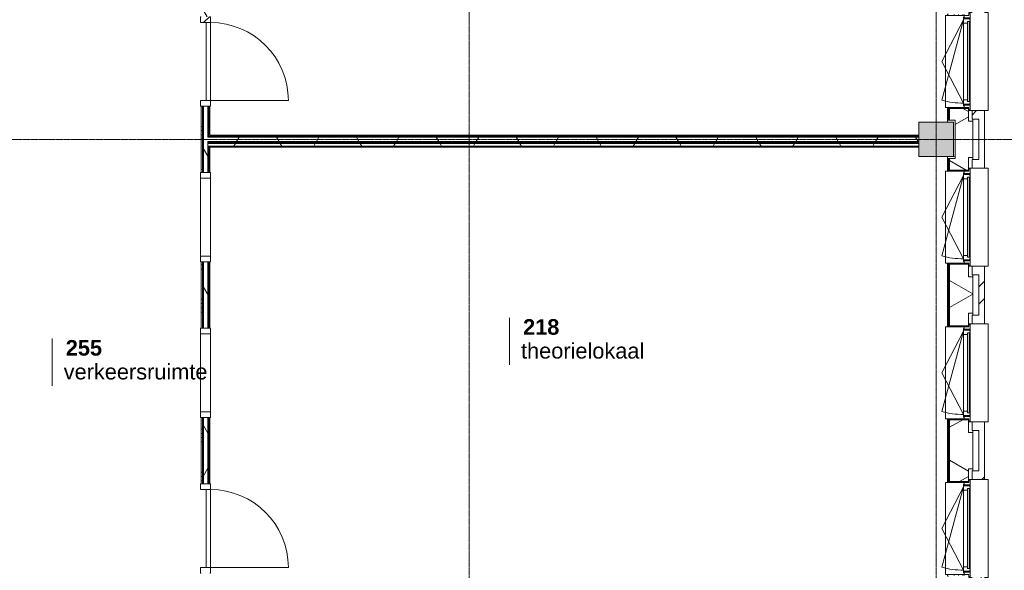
# Model space of a CAD drawing. Header units: millimetres. Extents: x -6115 to 78411, y -6358 to 59618.
# Tile 86 of 99: x 59600 to 70988, y 27416 to 33784. Entities that reach past the tile are written whole.
import ezdxf

# ---------------------------------------------------------------- set-up
doc = ezdxf.new("R2010")
doc.units = ezdxf.units.MM
doc.linetypes.add('Dash', pattern=[6.35, 3.175, -3.175])
doc.linetypes.add('stramien', pattern=[22.225, 12.7, -3.175, 3.175, -3.175])
for name, color, linetype, lineweight in [('00_Algemeen', 7, 'Continuous', 35), ('05_Bouwplaatsvoorzieningen', 7, 'Continuous', 9), ('22_Metselwerk', 7, 'Continuous', 9), ('25_Metaalconstructiewerk', 7, 'Continuous', 9), ('30_Kozijnen-ramen-deuren', 7, 'Continuous', 9), ('42_Dekvloeren en vloersystemen', 7, 'Continuous', 9)]:
    doc.layers.add(name, color=color, linetype=linetype, lineweight=lineweight)
doc.styles.add('Arial_1', font='arial.ttf', dxfattribs={"height": 180})
doc.styles.add('Arial_B', font='arialbd.ttf', dxfattribs={"height": 180})
pattern_1 = [(180, (61800, 29900), (7e-13, -500), []), (180, (61800, 29950), (7e-13, -500), []), (180, (61800, 30000), (7e-13, -500), []), (180, (61800, 30050), (7e-13, -500), [])]
pattern_2 = [(60, (0, 0), (-692.82, 400), []), (120, (0, 0), (-692.82, -400), [])]
pattern_3 = [(270, (65700, 32450), (500, 2e-12), []), (270, (65650, 32450), (500, 2e-12), []), (270, (65600, 32450), (500, 2e-12), []), (270, (65550, 32450), (500, 2e-12), [])]
pattern_4 = [(45, (400, -4e-13), (-565.6854, 565.6854), []), (45, (600, -6e-13), (-565.6854, 565.6854), [])]

# ---------------------------------------------------------------- blocks, each defined once
blk = doc.blocks.new('Direct Shape - 2410-10368 v1 - IFC-model constructie _zonder onderbouw_ _MM21228_-1202395-02 tweede verdieping overzicht')
at = {"layer": '25_Metaalconstructiewerk'}
blk.add_hatch(color=256, dxfattribs=at).paths.add_polyline_path([(-200, -200), (200, -200), (200, 200), (-200, 200), (-200, 6)])
for p, q in [((200, 200), (-200, 200)), ((-200, 200), (-200, -200)), ((200, -200), (200, 200)), ((-200, -200), (200, -200))]:
    blk.add_line(p, q, dxfattribs=at)
blk = doc.blocks.new('Direct Shape - NLRS_28_SC_TLB_kolom vierkant prefab_gen_AT_kolom vierkant_gen_lxb 400x400_800318-1202496-02 tweede verdieping overzicht')
blk.add_blockref('Direct Shape - 2410-10368 v1 - IFC-model constructie _zonder onderbouw_ _MM21228_-1202395-02 tweede verdieping overzicht', (0, 0))
blk = doc.blocks.new('2410-10368 v1 - IFC-model constructie _zonder onderbouw_ _MM21228__ifc-1-02 tweede verdieping overzicht')
at = {"layer": '25_Metaalconstructiewerk', "lineweight": 9}
blk.add_blockref('Direct Shape - NLRS_28_SC_TLB_kolom vierkant prefab_gen_AT_kolom vierkant_gen_lxb 400x400_800318-1202496-02 tweede verdieping overzicht', (70200, 32400), dxfattribs=at)
blk = doc.blocks.new('32_AEE_VO_FIX_Binnendeuren - D_900x2300_Dicht Paneel lariks-V8-02 tweede verdieping overzicht')
at = {"layer": '30_Kozijnen-ramen-deuren', "true_color": 0xc0c0c0}
h = blk.add_hatch(dxfattribs=at)
h.set_pattern_fill('FP_94', color=9, style=0, pattern_type=2)
h.set_pattern_definition([(315, (-27900, 61750), (212.132, 212.132), [])])
h.paths.add_polyline_path([(-517, 25), (-517, -57), (-450, -57), (-450, 57), (-517, 57), (-517, 37)])
h.paths.add_polyline_path([(450, 50), (450, -57), (517, -57), (517, 57), (450, 57)])
at = {"layer": '30_Kozijnen-ramen-deuren'}
for p, q in [((-517, 57), (-450, 57)), ((-517, 50), (-517, 57)), ((-450, 57), (-450, -57)), ((450, 57), (517, 57)), ((450, -57), (450, 57)), ((517, 57), (517, 50)), ((-517, -57), (-517, -50)), ((-450, -57), (-517, -57)), ((-450, -7), (450, -7)), ((-450, -57), (-450, -7)), ((450, -57), (-450, -57)), ((450, -7), (450, -57)), ((517, -57), (450, -57)), ((517, -50), (517, -57))]:
    blk.add_line(p, q, dxfattribs=at)
blk = doc.blocks.new('32_AEE_VO_FIX_Binnendeuren - D_900x2300_Dicht Paneel lariks-V9-02 tweede verdieping overzicht')
at = {"layer": '30_Kozijnen-ramen-deuren', "true_color": 0xc0c0c0}
h = blk.add_hatch(dxfattribs=at)
h.set_pattern_fill('FP_95', color=9, style=0, pattern_type=2)
h.set_pattern_definition([(315, (-33300, 61750), (212.132, 212.132), [])])
h.paths.add_polyline_path([(-517, 50), (-517, -57), (-450, -57), (-450, 57), (-517, 57)])
h.paths.add_polyline_path([(450, 57), (450, -57), (517, -57), (517, 57), (478, 57)])
at = {"layer": '30_Kozijnen-ramen-deuren'}
for p, q in [((-517, 57), (-450, 57)), ((-517, 50), (-517, 57)), ((-450, 57), (-450, -57)), ((450, 57), (517, 57)), ((450, -57), (450, 57)), ((517, 57), (517, 50)), ((-517, -57), (-517, -50)), ((-450, -57), (-517, -57)), ((-450, -7), (450, -7)), ((-450, -57), (-450, -7)), ((450, -57), (-450, -57)), ((450, -7), (450, -57)), ((517, -57), (450, -57)), ((517, -50), (517, -57))]:
    blk.add_line(p, q, dxfattribs=at)
blk = doc.blocks.new('32_AEE_VO_FIX_Binnenramen - R_b1034xh2367_Vast lariks dicht-V30-02 tweede verdieping overzicht')
at = {"layer": '30_Kozijnen-ramen-deuren'}
for p, q in [((-450, 57), (-517, 57)), ((-517, 57), (-517, 50)), ((-450, -57), (-450, 57)), ((-450, 57), (450, 57)), ((517, 57), (450, 57)), ((450, 57), (450, -57)), ((517, 50), (517, 57)), ((-517, -50), (-517, -57)), ((-517, -57), (-450, -57)), ((-450, -57), (450, -57)), ((450, -57), (517, -57)), ((517, -57), (517, -50))]:
    blk.add_line(p, q, dxfattribs=at)
blk = doc.blocks.new('32_AEE_VO_FIX_Binnenramen - R_b1034xh2367_Vast lariks-V31-02 tweede verdieping overzicht')
at = {"layer": '30_Kozijnen-ramen-deuren', "true_color": 0xc0c0c0}
h = blk.add_hatch(dxfattribs=at)
h.set_pattern_fill('FP_122', color=9, style=0, pattern_type=2)
h.set_pattern_definition([(135, (31500, -61750), (-212.132, -212.132), [])])
h.paths.add_polyline_path([(517, -57), (517, 57), (450, 57), (450, -57)])
h.paths.add_polyline_path([(-450, 50), (-450, 57), (-517, 57), (-517, -57), (-450, -57), (-450, 38)])
at = {"layer": '30_Kozijnen-ramen-deuren'}
for p, q in [((-450, 57), (-517, 57)), ((-517, 57), (-517, 50)), ((-450, -57), (-450, 57)), ((-450, 57), (450, 57)), ((517, 57), (450, 57)), ((450, 57), (450, -57)), ((517, 50), (517, 57)), ((-517, -50), (-517, -57)), ((-517, -57), (-450, -57)), ((-450, -57), (450, -57)), ((450, -57), (517, -57)), ((517, -57), (517, -50))]:
    blk.add_line(p, q, dxfattribs=at)
blk = doc.blocks.new('31_AEE_kozijnen_KA1_CS77 - AEE_CS 77_Raam merk A1-6832846-02 tweede verdieping overzicht')
at = {"layer": '30_Kozijnen-ramen-deuren', "true_color": 0xcccccc}
blk.add_hatch(color=254, dxfattribs=at).paths.add_polyline_path([(-462.5, -231.3), (462.5, -231.3), (462.5, -207.3), (-462.5, -207.3)])
at = {"layer": '30_Kozijnen-ramen-deuren'}
for p, q in [((-481.5, -199.5), (-557.5, -199.5)), ((-557.5, -199.5), (-557.5, -212.3)), ((-557.5, -212.3), (-532.5, -212.3)), ((-532.5, -212.3), (-532.5, -267.5)), ((-506.5, -203.3), (-481.5, -203.3)), ((-506.5, -267.5), (-506.5, -203.3)), ((-494.5, -203.8), (-494.5, -272.5)), ((-476.5, -203.8), (-494.5, -203.8)), ((-481.5, -199.5), (-476.5, -199.5)), ((-481.5, -203.3), (-481.5, -199.5)), ((-476.5, -203.3), (-481.5, -203.3)), ((-443.5, -199.5), (-476.5, -199.5)), ((-476.5, -199.5), (-476.5, -203.8)), ((-462.5, -231.3), (-462.5, -207.3)), ((-462.5, -231.3), (-462.5, -207.3)), ((-462.5, -207.3), (462.5, -207.3)), ((443.5, -199.5), (-443.5, -199.5)), ((-443.5, -207.3), (-443.5, -199.5)), ((443.5, -199.5), (443.5, -207.3)), ((476.5, -199.5), (443.5, -199.5)), ((462.5, -207.3), (462.5, -231.3)), ((462.5, -231.3), (462.5, -207.3)), ((476.5, -199.5), (481.5, -199.5)), ((476.5, -203.8), (476.5, -199.5)), ((481.5, -203.3), (476.5, -203.3)), ((494.5, -203.8), (476.5, -203.8)), ((481.5, -199.5), (481.5, -203.3)), ((557.5, -199.5), (481.5, -199.5)), ((481.5, -203.3), (506.5, -203.3)), ((494.5, -272.5), (494.5, -203.8)), ((506.5, -203.3), (506.5, -267.5)), ((532.5, -267.5), (532.5, -212.3)), ((532.5, -212.3), (557.5, -212.3)), ((557.5, -212.3), (557.5, -199.5)), ((-532.5, -267.5), (-506.5, -267.5)), ((-494.5, -272.5), (-511.5, -272.5)), ((-511.5, -272.5), (-511.5, -276.5)), ((-511.5, -276.5), (-443.5, -276.5)), ((-494.5, -267.5), (-506.5, -267.5)), ((-481.5, -276.5), (0, -525.7)), ((-481.5, -276.5), (448.7, -525.7)), ((462.5, -231.3), (-462.5, -231.3)), ((-443.5, -276.5), (-443.5, -231.3)), ((443.5, -276.5), (-443.5, -276.5)), ((0, -525.7), (481.5, -276.5)), ((443.5, -231.3), (443.5, -276.5)), ((443.5, -276.5), (511.5, -276.5)), ((506.5, -267.5), (494.5, -267.5)), ((511.5, -272.5), (494.5, -272.5)), ((506.5, -267.5), (532.5, -267.5)), ((511.5, -276.5), (511.5, -272.5))]:
    blk.add_line(p, q, dxfattribs=at)
blk.add_arc((-481.5, -276.5), 963, 345, 360, dxfattribs=at)
blk = doc.blocks.new('31_AEE_DAI_Dagkant_Interieur - Zonder Onderkant-V113-02 tweede verdieping overzicht')
at = {"layer": '05_Bouwplaatsvoorzieningen'}
h = blk.add_hatch(dxfattribs=at)
h.set_pattern_fill('FP_218', color=256, style=0, pattern_type=2)
h.set_pattern_definition([(180, (31500, -70591.5), (6e-14, -500), []), (180, (31500, -70541.5), (6e-14, -500), []), (180, (31500, -70491.5), (6e-14, -500), []), (180, (31500, -70441.5), (6e-14, -500), [])])
h.paths.add_polyline_path([(542, -268), (533, -268), (533, -462), (542, -462), (542, -437)])
h.paths.add_polyline_path([(-533, -268), (-543, -268), (-543, -462), (-533, -462), (-533, -372)])
for p, q in [((-533, -268), (-543, -268)), ((-533, -462), (-533, -268)), ((533, -268), (533, -462)), ((542, -268), (533, -268)), ((-543, -462), (-533, -462)), ((533, -462), (542, -462))]:
    blk.add_line(p, q, dxfattribs=at)
blk = doc.blocks.new('31_AEE_DAI_Dagkant_Interieur - Zonder Onderkant-V114-02 tweede verdieping overzicht')
at = {"layer": '05_Bouwplaatsvoorzieningen'}
h = blk.add_hatch(dxfattribs=at)
h.set_pattern_fill('FP_219', color=256, style=0, pattern_type=2)
h.set_pattern_definition([(180, (29700, -70591.5), (6e-14, -500), []), (180, (29700, -70541.5), (6e-14, -500), []), (180, (29700, -70491.5), (6e-14, -500), []), (180, (29700, -70441.5), (6e-14, -500), [])])
h.paths.add_polyline_path([(542, -268), (533, -268), (533, -462), (542, -462), (542, -437)])
h.paths.add_polyline_path([(-533, -268), (-543, -268), (-543, -462), (-533, -462), (-533, -437)])
for p, q in [((-533, -268), (-543, -268)), ((-533, -462), (-533, -268)), ((533, -268), (533, -462)), ((542, -268), (533, -268)), ((-543, -462), (-533, -462)), ((533, -462), (542, -462))]:
    blk.add_line(p, q, dxfattribs=at)
blk = doc.blocks.new('31_AEE_DAI_Dagkant_Interieur - Zonder Onderkant-V115-02 tweede verdieping overzicht')
at = {"layer": '05_Bouwplaatsvoorzieningen'}
h = blk.add_hatch(dxfattribs=at)
h.set_pattern_fill('FP_220', color=256, style=0, pattern_type=2)
h.set_pattern_definition([(180, (27900, -70591.5), (6e-14, -500), []), (180, (27900, -70541.5), (6e-14, -500), []), (180, (27900, -70491.5), (6e-14, -500), []), (180, (27900, -70441.5), (6e-14, -500), [])])
h.paths.add_polyline_path([(542, -268), (533, -268), (533, -462), (542, -462), (542, -372)])
h.paths.add_polyline_path([(-533, -268), (-543, -268), (-543, -462), (-533, -462), (-533, -437)])
for p, q in [((-533, -268), (-543, -268)), ((-533, -462), (-533, -268)), ((533, -268), (533, -462)), ((542, -268), (533, -268)), ((-543, -462), (-533, -462)), ((533, -462), (542, -462))]:
    blk.add_line(p, q, dxfattribs=at)
blk = doc.blocks.new('42_AEE_VE_vensterbank - Standaard-6843292-02 tweede verdieping overzicht')
at = {"layer": '05_Bouwplaatsvoorzieningen'}
for p, q in [((-532.5, -482.5), (-532.5, -267.5)), ((532.5, -267.5), (532.5, -482.5)), ((-532.5, -482.5), (532.5, -482.5))]:
    blk.add_line(p, q, dxfattribs=at)
blk = doc.blocks.new('31_AEE_DAI_Dagkant_Interieur - Zonder Onderkant-V118-02 tweede verdieping overzicht')
at = {"layer": '05_Bouwplaatsvoorzieningen'}
h = blk.add_hatch(dxfattribs=at)
h.set_pattern_fill('FP_223', color=256, style=0, pattern_type=2)
h.set_pattern_definition([(180, (33300, -70591.5), (6e-14, -500), []), (180, (33300, -70541.5), (6e-14, -500), []), (180, (33300, -70491.5), (6e-14, -500), []), (180, (33300, -70441.5), (6e-14, -500), [])])
h.paths.add_polyline_path([(542, -268), (533, -268), (533, -462), (542, -462), (542, -372)])
h.paths.add_polyline_path([(-533, -268), (-543, -268), (-543, -462), (-533, -462), (-533, -437)])
for p, q in [((-533, -268), (-543, -268)), ((-533, -462), (-533, -268)), ((533, -268), (533, -462)), ((542, -268), (533, -268)), ((-543, -462), (-533, -462)), ((533, -462), (542, -462))]:
    blk.add_line(p, q, dxfattribs=at)
blk = doc.blocks.new('21_AEE_WA_lekdorpel - 21_AEE_WA_lekdorpel-6866276-02 tweede verdieping overzicht')
at = {"layer": '05_Bouwplaatsvoorzieningen'}
for p, q in [((-567, -34), (-567, 8)), ((-567, 8), (568, 8)), ((568, 8), (568, -34)), ((-567, -213), (-567, -176)), ((-567, -215), (-567, -213)), ((-532, -213), (-567, -213)), ((-532, -215), (-567, -215)), ((568, -213), (533, -213)), ((568, -215), (533, -215)), ((568, -176), (568, -213)), ((568, -213), (568, -215))]:
    blk.add_line(p, q, dxfattribs=at)
blk = doc.blocks.new('21_AEE_WA_lekdorpel - 21_AEE_WA_lekdorpel-V200-02 tweede verdieping overzicht')
at = {"layer": '05_Bouwplaatsvoorzieningen'}
for p, q in [((-567.5, -34), (-567.5, 8)), ((-567.5, 8), (567.5, 8)), ((567.5, 8), (567.5, -34)), ((-567.5, -213), (-567.5, -176)), ((-567.5, -215), (-567.5, -213)), ((-532.5, -213), (-567.5, -213)), ((-532.5, -215), (-567.5, -215)), ((567.5, -213), (532.5, -213)), ((567.5, -215), (532.5, -215)), ((567.5, -176), (567.5, -213)), ((567.5, -213), (567.5, -215))]:
    blk.add_line(p, q, dxfattribs=at)
blk = doc.blocks.new('30_AEE_VO_draairichting - 30_AEE_VO_draairichting-8193168-02 tweede verdieping overzicht')
at = {"layer": '30_Kozijnen-ramen-deuren'}
blk.add_line((-450, -900), (-450, 0), dxfattribs=at)
blk.add_arc((-450, 0), 900, 270, 0, dxfattribs=at)
blk = doc.blocks.new('00_AEE_tag_ruimte_klein - Naam _ nummer-752176-02 tweede verdieping overzicht')
at = {"layer": '00_Algemeen', "lineweight": 9}
for p, q in [((-8.06, 7.17), (-8.06, 4.25)), ((-8.06, 4.47), (-8.06, 1.72))]:
    blk.add_line(p, q, dxfattribs=at)

msp = doc.modelspace()

# ---------------------------------------------------------------- hatches: boundary and pattern name
at = {"layer": '22_Metselwerk'}
h = msp.add_hatch(dxfattribs=at)
h.set_pattern_fill('FP_206', color=256, angle=45, style=0, pattern_type=2)
h.set_pattern_definition(pattern_4)
h.paths.add_polyline_path([(70757.5, 4908.5), (70757.5, 5732.5), (70691.5, 5732.5), (70691.5, 4908.5)])
h.paths.add_polyline_path([(70757.5, 6867.5), (70757.5, 7532.5), (70691.5, 7532.5), (70691.5, 6867.5)])
h.paths.add_polyline_path([(70757.5, 8667.5), (70757.5, 9332.5), (70691.5, 9332.5), (70691.5, 8667.5), (70740.2, 8667.5)])
h.paths.add_polyline_path([(70757.5, 10467.5), (70757.5, 11132.5), (70691.5, 11132.5), (70691.5, 10467.5), (70740.2, 10467.5)])
h.paths.add_polyline_path([(70757.5, 12267.5), (70757.5, 12932.5), (70691.5, 12932.5), (70691.5, 12267.5)])
h.paths.add_polyline_path([(70757.5, 14067.5), (70757.5, 14732.5), (70691.5, 14732.5), (70691.5, 14067.5), (70740.2, 14067.5)])
h.paths.add_polyline_path([(70757.5, 15867.5), (70757.5, 16532.5), (70691.5, 16532.5), (70691.5, 15867.5), (70740.2, 15867.5)])
h.paths.add_polyline_path([(70757.5, 17667.5), (70757.5, 18332.5), (70691.5, 18332.5), (70691.5, 17667.5), (70740.2, 17667.5)])
h.paths.add_polyline_path([(70757.5, 19467.5), (70757.5, 20132.5), (70691.5, 20132.5), (70691.5, 19467.5), (70740.2, 19467.5)])
h.paths.add_polyline_path([(70757.5, 21267.5), (70757.5, 21932.5), (70691.5, 21932.5), (70691.5, 21267.5), (70740.2, 21267.5)])
h.paths.add_polyline_path([(70757.5, 23067.5), (70757.5, 23732.5), (70691.5, 23732.5), (70691.5, 23067.5), (70740.2, 23067.5)])
h.paths.add_polyline_path([(70757.5, 24867.5), (70757.5, 25532.5), (70691.5, 25532.5), (70691.5, 24867.5), (70740.2, 24867.5)])
h.paths.add_polyline_path([(70757.5, 26667.5), (70757.5, 27332.5), (70691.5, 27332.5), (70691.5, 26667.5), (70740.2, 26667.5)])
h.paths.add_polyline_path([(70757.5, 28467.5), (70757.5, 29132.5), (70691.5, 29132.5), (70691.5, 28467.5), (70740.2, 28467.5)])
h.paths.add_polyline_path([(70757.5, 30267.5), (70757.5, 30932.5), (70691.5, 30932.5), (70691.5, 30267.5)])
h.paths.add_polyline_path([(70757.5, 32067.5), (70757.5, 32732.5), (70691.5, 32732.5), (70691.5, 32067.5), (70740.2, 32067.5)])
h.paths.add_polyline_path([(70757.5, 33867.5), (70757.5, 34532.5), (70691.5, 34532.5), (70691.5, 33867.5), (70740.2, 33867.5)])
h.paths.add_polyline_path([(70757.5, 35667.5), (70757.5, 36332.5), (70691.5, 36332.5), (70691.5, 35667.5)])
h.paths.add_polyline_path([(70757.5, 37467.5), (70757.5, 38132.5), (70691.5, 38132.5), (70691.5, 37467.5), (70740.2, 37467.5)])
h.paths.add_polyline_path([(70757.5, 39267.5), (70757.5, 39932.5), (70691.5, 39932.5), (70691.5, 39267.5), (70740.2, 39267.5)])
h.paths.add_polyline_path([(70757.5, 41067.5), (70757.5, 41732.5), (70691.5, 41732.5), (70691.5, 41067.5)])
h.paths.add_polyline_path([(70757.5, 42867.5), (70757.5, 43532.5), (70691.5, 43532.5), (70691.5, 42867.5), (70740.2, 42867.5)])
h.paths.add_polyline_path([(70757.5, 44667.5), (70757.5, 45332.5), (70691.5, 45332.5), (70691.5, 44667.5)])
h.paths.add_polyline_path([(70757.5, 46467.5), (70757.5, 47139), (70691.5, 47139), (70691.5, 46467.5), (70740.2, 46467.5)])
h.paths.add_polyline_path([(70757.5, 48274), (70757.5, 49157), (70691.5, 49157), (70691.5, 48274), (70740.2, 48274)])
h = msp.add_hatch(dxfattribs=at)
h.set_pattern_fill('FP_205', color=256, angle=60, style=0, pattern_type=2)
h.set_pattern_definition([(150, (70624.5, 27147.25), (-300, -519.615), []), (210, (70624.5, 27147.25), (300, -519.615), [])])
h.paths.add_polyline_path([(70420, 5245.5), (70624.5, 5245.5), (70624.5, 5610), (70572.5, 5610), (70572.5, 5757.5), (70354.5, 5757.5), (70354.5, 5620), (70420, 5620), (70420, 5257.5)])
h.paths.add_polyline_path([(70572.5, 6842.5), (70572.5, 6990), (70624.5, 6990), (70624.5, 7410), (70572.5, 7410), (70572.5, 7557.5), (70354.5, 7557.5), (70354.5, 6842.5)])
h.paths.add_polyline_path([(70572.5, 8642.5), (70572.5, 8790), (70624.5, 8790), (70624.5, 9210), (70572.5, 9210), (70572.5, 9357.5), (70354.5, 9357.5), (70354.5, 8642.5)])
h.paths.add_polyline_path([(70572.5, 10442.5), (70572.5, 10590), (70624.5, 10590), (70624.5, 11010), (70572.5, 11010), (70572.5, 11157.5), (70354.5, 11157.5), (70354.5, 11020), (70420, 11020), (70420, 10580), (70354.5, 10580), (70354.5, 10442.5)])
h.paths.add_polyline_path([(70572.5, 12242.5), (70572.5, 12390), (70624.5, 12390), (70624.5, 12810), (70572.5, 12810), (70572.5, 12957.5), (70354.5, 12957.5), (70354.5, 12242.5)])
h.paths.add_polyline_path([(70572.5, 14042.5), (70572.5, 14190), (70624.5, 14190), (70624.5, 14610), (70572.5, 14610), (70572.5, 14757.5), (70354.5, 14757.5), (70354.5, 14042.5)])
h.paths.add_polyline_path([(70572.5, 15842.5), (70572.5, 15990), (70624.5, 15990), (70624.5, 16410), (70572.5, 16410), (70572.5, 16557.5), (70354.5, 16557.5), (70354.5, 16420), (70420, 16420), (70420, 15980), (70354.5, 15980), (70354.5, 15842.5)])
h.paths.add_polyline_path([(70572.5, 17642.5), (70572.5, 17790), (70624.5, 17790), (70624.5, 18210), (70572.5, 18210), (70572.5, 18357.5), (70354.5, 18357.5), (70354.5, 17642.5)])
h.paths.add_polyline_path([(70572.5, 19442.5), (70572.5, 19590), (70624.5, 19590), (70624.5, 20010), (70572.5, 20010), (70572.5, 20157.5), (70354.5, 20157.5), (70354.5, 19442.5)])
h.paths.add_polyline_path([(70572.5, 21242.5), (70572.5, 21390), (70624.5, 21390), (70624.5, 21810), (70572.5, 21810), (70572.5, 21957.5), (70354.5, 21957.5), (70354.5, 21820), (70420, 21820), (70420, 21380), (70354.5, 21380), (70354.5, 21242.5)])
h.paths.add_polyline_path([(70572.5, 23042.5), (70572.5, 23190), (70624.5, 23190), (70624.5, 23610), (70572.5, 23610), (70572.5, 23757.5), (70354.5, 23757.5), (70354.5, 23042.5)])
h.paths.add_polyline_path([(70572.5, 24842.5), (70572.5, 24990), (70624.5, 24990), (70624.5, 25410), (70572.5, 25410), (70572.5, 25557.5), (70354.5, 25557.5), (70354.5, 24842.5)])
h.paths.add_polyline_path([(70572.5, 26642.5), (70572.5, 26790), (70624.5, 26790), (70624.5, 27210), (70572.5, 27210), (70572.5, 27357.5), (70354.5, 27357.5), (70354.5, 27220), (70420, 27220), (70420, 26780), (70354.5, 26780), (70354.5, 26642.5)])
h.paths.add_polyline_path([(70572.5, 28442.5), (70572.5, 28590), (70624.5, 28590), (70624.5, 29010), (70572.5, 29010), (70572.5, 29157.5), (70354.5, 29157.5), (70354.5, 28442.5)])
h.paths.add_polyline_path([(70572.5, 30242.5), (70572.5, 30390), (70624.5, 30390), (70624.5, 30810), (70572.5, 30810), (70572.5, 30957.5), (70354.5, 30957.5), (70354.5, 30242.5)])
h.paths.add_polyline_path([(70572.5, 32042.5), (70572.5, 32190), (70624.5, 32190), (70624.5, 32610), (70572.5, 32610), (70572.5, 32757.5), (70354.5, 32757.5), (70354.5, 32620), (70420, 32620), (70420, 32180), (70354.5, 32180), (70354.5, 32042.5)])
h.paths.add_polyline_path([(70572.5, 33842.5), (70572.5, 33990), (70624.5, 33990), (70624.5, 34410), (70572.5, 34410), (70572.5, 34557.5), (70354.5, 34557.5), (70354.5, 33842.5)])
h.paths.add_polyline_path([(70572.5, 35642.5), (70572.5, 35790), (70624.5, 35790), (70624.5, 36210), (70572.5, 36210), (70572.5, 36357.5), (70354.5, 36357.5), (70354.5, 35642.5)])
h.paths.add_polyline_path([(70572.5, 37442.5), (70572.5, 37590), (70624.5, 37590), (70624.5, 38010), (70572.5, 38010), (70572.5, 38157.5), (70354.5, 38157.5), (70354.5, 38020), (70420, 38020), (70420, 37580), (70354.5, 37580), (70354.5, 37442.5)])
h.paths.add_polyline_path([(70572.5, 39242.5), (70572.5, 39390), (70624.5, 39390), (70624.5, 39810), (70572.5, 39810), (70572.5, 39957.5), (70354.5, 39957.5), (70354.5, 39242.5)])
h.paths.add_polyline_path([(70572.5, 41042.5), (70572.5, 41190), (70624.5, 41190), (70624.5, 41610), (70572.5, 41610), (70572.5, 41757.5), (70354.5, 41757.5), (70354.5, 41042.5)])
h.paths.add_polyline_path([(70572.5, 42842.5), (70572.5, 42990), (70624.5, 42990), (70624.5, 43410), (70572.5, 43410), (70572.5, 43557.5), (70354.5, 43557.5), (70354.5, 43420), (70420, 43420), (70420, 42980), (70354.5, 42980), (70354.5, 42842.5)])
h.paths.add_polyline_path([(70572.5, 44642.5), (70572.5, 44790), (70624.5, 44790), (70624.5, 45210), (70572.5, 45210), (70572.5, 45357.5), (70354.5, 45357.5), (70354.5, 44642.5)])
h.paths.add_polyline_path([(70572.5, 46442.5), (70572.5, 46590), (70624.5, 46590), (70624.5, 47016.5), (70572.5, 47016.5), (70572.5, 47164), (70354.5, 47164), (70354.5, 46442.5)])
h.paths.add_polyline_path([(70572.5, 48249), (70572.5, 48396.5), (70624.5, 48396.5), (70624.5, 49024.5), (70354.5, 49024.5), (70354.5, 48820), (70420, 48820), (70420, 48380), (70354.5, 48380), (70354.5, 48249)])
h = msp.add_hatch(dxfattribs=at)
h.set_pattern_fill('FP_204', color=256, angle=90, style=0, pattern_type=2)
h.set_pattern_definition([(180, (70624.5, 27347.25), (2e-12, -500), []), (180, (70624.5, 27397.25), (2e-12, -500), []), (180, (70624.5, 27447.25), (2e-12, -500), []), (180, (70624.5, 27497.25), (2e-12, -500), [])])
h.paths.add_polyline_path([(70330, 5620), (70342.5, 5620), (70342.5, 5757.5), (70330, 5757.5)])
h.paths.add_polyline_path([(70342.5, 6842.5), (70342.5, 7557.5), (70330, 7557.5), (70330, 6842.5)])
h.paths.add_polyline_path([(70342.5, 8642.5), (70342.5, 9357.5), (70330, 9357.5), (70330, 8642.5)])
h.paths.add_polyline_path([(70342.5, 10442.5), (70342.5, 10580), (70330, 10580), (70330, 10442.5)])
h.paths.add_polyline_path([(70342.5, 11020), (70342.5, 11157.5), (70330, 11157.5), (70330, 11020)])
h.paths.add_polyline_path([(70342.5, 12242.5), (70342.5, 12957.5), (70330, 12957.5), (70330, 12242.5)])
h.paths.add_polyline_path([(70342.5, 14042.5), (70342.5, 14757.5), (70330, 14757.5), (70330, 14042.5)])
h.paths.add_polyline_path([(70342.5, 15842.5), (70342.5, 15980), (70330, 15980), (70330, 15842.5)])
h.paths.add_polyline_path([(70330, 16420), (70342.5, 16420), (70342.5, 16557.5), (70330, 16557.5)])
h.paths.add_polyline_path([(70342.5, 17642.5), (70342.5, 18357.5), (70330, 18357.5), (70330, 17642.5)])
h.paths.add_polyline_path([(70342.5, 19442.5), (70342.5, 20157.5), (70330, 20157.5), (70330, 19442.5)])
h.paths.add_polyline_path([(70342.5, 21242.5), (70342.5, 21380), (70330, 21380), (70330, 21242.5)])
h.paths.add_polyline_path([(70330, 21820), (70342.5, 21820), (70342.5, 21957.5), (70330, 21957.5)])
h.paths.add_polyline_path([(70342.5, 23042.5), (70342.5, 23757.5), (70330, 23757.5), (70330, 23042.5)])
h.paths.add_polyline_path([(70342.5, 24842.5), (70342.5, 25557.5), (70330, 25557.5), (70330, 24842.5)])
h.paths.add_polyline_path([(70342.5, 26642.5), (70342.5, 26780), (70330, 26780), (70330, 26642.5)])
h.paths.add_polyline_path([(70342.5, 27220), (70342.5, 27357.5), (70330, 27357.5), (70330, 27220)])
h.paths.add_polyline_path([(70342.5, 28442.5), (70342.5, 29157.5), (70330, 29157.5), (70330, 28442.5)])
h.paths.add_polyline_path([(70342.5, 30242.5), (70342.5, 30957.5), (70330, 30957.5), (70330, 30242.5)])
h.paths.add_polyline_path([(70342.5, 32042.5), (70342.5, 32180), (70330, 32180), (70330, 32042.5)])
h.paths.add_polyline_path([(70330, 32620), (70342.5, 32620), (70342.5, 32757.5), (70330, 32757.5), (70330, 32668.8)])
h.paths.add_polyline_path([(70342.5, 33842.5), (70342.5, 34557.5), (70330, 34557.5), (70330, 33842.5)])
h.paths.add_polyline_path([(70342.5, 35642.5), (70342.5, 36357.5), (70330, 36357.5), (70330, 35642.5)])
h.paths.add_polyline_path([(70342.5, 37442.5), (70342.5, 37580), (70330, 37580), (70330, 37442.5)])
h.paths.add_polyline_path([(70330, 38020), (70342.5, 38020), (70342.5, 38157.5), (70330, 38157.5)])
h.paths.add_polyline_path([(70342.5, 39242.5), (70342.5, 39957.5), (70330, 39957.5), (70330, 39242.5)])
h.paths.add_polyline_path([(70342.5, 41042.5), (70342.5, 41757.5), (70330, 41757.5), (70330, 41042.5)])
h.paths.add_polyline_path([(70342.5, 42842.5), (70342.5, 42980), (70330, 42980), (70330, 42842.5)])
h.paths.add_polyline_path([(70330, 43420), (70342.5, 43420), (70342.5, 43557.5), (70330, 43557.5)])
h.paths.add_polyline_path([(70342.5, 44642.5), (70342.5, 45357.5), (70330, 45357.5), (70330, 44642.5)])
h.paths.add_polyline_path([(70342.5, 46442.5), (70342.5, 47164), (70330, 47164), (70330, 46442.5)])
h.paths.add_polyline_path([(70342.5, 48249), (70342.5, 48380), (70330, 48380), (70330, 48249)])
h = msp.add_hatch(dxfattribs=at)
h.set_pattern_fill('FP_5', color=256, angle=90, style=0, pattern_type=2)
h.set_pattern_definition(pattern_1)
h.paths.add_polyline_path([(61700, 21650), (61712.5, 21650), (61712.5, 21983), (61700, 21983)])
h.paths.add_polyline_path([(61712.5, 23017), (61712.5, 23783), (61700, 23783), (61700, 23017)])
h.paths.add_polyline_path([(61700, 24817), (61712.5, 24817), (61712.5, 25583), (61700, 25583), (61700, 24904.6)])
h.paths.add_polyline_path([(61712.5, 26617), (61712.5, 27383), (61700, 27383), (61700, 26617)])
h.paths.add_polyline_path([(61712.5, 28417), (61712.5, 29183), (61700, 29183), (61700, 28417)])
h.paths.add_polyline_path([(61700, 30217), (61712.5, 30217), (61712.5, 30983), (61700, 30983)])
h.paths.add_polyline_path([(61700, 32017), (61712.5, 32017), (61712.5, 32783), (61700, 32783), (61700, 32114.2)])
h.paths.add_polyline_path([(61700, 33817), (61712.5, 33817), (61712.5, 34583), (61700, 34583)])
h.paths.add_polyline_path([(61712.5, 35617), (61712.5, 36383), (61700, 36383), (61700, 35617)])
h.paths.add_polyline_path([(61700, 37417), (61712.5, 37417), (61712.5, 37837.5), (61700, 37837.5), (61700, 37660.1)])
h = msp.add_hatch(dxfattribs=at)
h.set_pattern_fill('FP_5', color=256, angle=90, style=0, pattern_type=2)
h.set_pattern_definition(pattern_1)
h.paths.add_polyline_path([(61712.5, 21637.5), (61725, 21637.5), (61725, 21983), (61712.5, 21983), (61712.5, 21650)])
h.paths.add_polyline_path([(61725, 23017), (61725, 23783), (61712.5, 23783), (61712.5, 23017)])
h.paths.add_polyline_path([(61712.5, 24817), (61725, 24817), (61725, 25583), (61712.5, 25583), (61712.5, 24904.6)])
h.paths.add_polyline_path([(61712.5, 26617), (61725, 26617), (61725, 27383), (61712.5, 27383), (61712.5, 26845.7)])
h.paths.add_polyline_path([(61725, 28417), (61725, 29183), (61712.5, 29183), (61712.5, 28417)])
h.paths.add_polyline_path([(61725, 30217), (61725, 30983), (61712.5, 30983), (61712.5, 30217)])
h.paths.add_polyline_path([(61725, 32017), (61725, 32783), (61712.5, 32783), (61712.5, 32017)])
h.paths.add_polyline_path([(61725, 33817), (61725, 34583), (61712.5, 34583), (61712.5, 33817)])
h.paths.add_polyline_path([(61712.5, 35617), (61725, 35617), (61725, 36383), (61712.5, 36383), (61712.5, 35996.3)])
h.paths.add_polyline_path([(61712.5, 37417), (61725, 37417), (61725, 37825), (61712.5, 37825), (61712.5, 37660.1)])
h = msp.add_hatch(dxfattribs=at)
h.set_pattern_fill('FP_2', color=256, angle=60, style=0, pattern_type=2)
h.set_pattern_definition(pattern_2)
h.paths.add_polyline_path([(61725, 21625), (61775, 21625), (61775, 21983), (61725, 21983), (61725, 21637.5)])
h.paths.add_polyline_path([(61725, 23017), (61775, 23017), (61775, 23783), (61725, 23783)])
h.paths.add_polyline_path([(61725, 24817), (61775, 24817), (61775, 25583), (61725, 25583), (61725, 24904.6)])
h.paths.add_polyline_path([(61725, 26617), (61775, 26617), (61775, 27383), (61725, 27383), (61725, 26845.7)])
h.paths.add_polyline_path([(61725, 28417), (61775, 28417), (61775, 29183), (61725, 29183)])
h.paths.add_polyline_path([(61725, 30217), (61775, 30217), (61775, 30983), (61725, 30983)])
h.paths.add_polyline_path([(61775, 32017), (61775, 32783), (61725, 32783), (61725, 32017)])
h.paths.add_polyline_path([(61775, 33817), (61775, 34583), (61725, 34583), (61725, 33817)])
h.paths.add_polyline_path([(61775, 35617), (61775, 36383), (61725, 36383), (61725, 35617)])
h.paths.add_polyline_path([(61725, 37417), (61775, 37417), (61775, 37775), (61725, 37775), (61725, 37660.1)])
h = msp.add_hatch(dxfattribs=at)
h.set_pattern_fill('FP_5', color=256, angle=90, style=0, pattern_type=2)
h.set_pattern_definition(pattern_1)
h.paths.add_polyline_path([(61787.5, 21575), (61787.5, 21983), (61775, 21983), (61775, 21575)])
h.paths.add_polyline_path([(61787.5, 23017), (61787.5, 23783), (61775, 23783), (61775, 23017)])
h.paths.add_polyline_path([(61787.5, 24817), (61787.5, 25583), (61775, 25583), (61775, 24817)])
h.paths.add_polyline_path([(61787.5, 26617), (61787.5, 26920), (61775, 26920), (61775, 26617)])
h.paths.add_polyline_path([(61787.5, 26950), (61787.5, 26975), (61775, 26975), (61775, 26950)])
h.paths.add_polyline_path([(61787.5, 27025), (61787.5, 27383), (61775, 27383), (61775, 27025)])
h.paths.add_polyline_path([(61787.5, 28417), (61787.5, 29183), (61775, 29183), (61775, 28417)])
h.paths.add_polyline_path([(61787.5, 30217), (61787.5, 30983), (61775, 30983), (61775, 30217)])
h.paths.add_polyline_path([(61775, 32017), (61787.5, 32017), (61787.5, 32320), (61775, 32320), (61775, 32114.2)])
h.paths.add_polyline_path([(61787.5, 32350), (61787.5, 32375), (61775, 32375), (61775, 32350)])
h.paths.add_polyline_path([(61787.5, 32425), (61787.5, 32783), (61775, 32783), (61775, 32425)])
h.paths.add_polyline_path([(61787.5, 33817), (61787.5, 34583), (61775, 34583), (61775, 33817)])
h.paths.add_polyline_path([(61787.5, 35617), (61787.5, 36383), (61775, 36383), (61775, 35617)])
h.paths.add_polyline_path([(61787.5, 37417), (61787.5, 37720), (61775, 37720), (61775, 37417)])
h.paths.add_polyline_path([(61787.5, 37750), (61787.5, 37762.5), (61775, 37762.5), (61775, 37750)])
h = msp.add_hatch(dxfattribs=at)
h.set_pattern_fill('FP_5', color=256, angle=90, style=0, pattern_type=2)
h.set_pattern_definition(pattern_1)
h.paths.add_polyline_path([(61787.5, 21562.5), (61800, 21562.5), (61800, 21983), (61787.5, 21983), (61787.5, 21575)])
h.paths.add_polyline_path([(61800, 23017), (61800, 23783), (61787.5, 23783), (61787.5, 23017)])
h.paths.add_polyline_path([(61787.5, 24817), (61800, 24817), (61800, 25583), (61787.5, 25583), (61787.5, 24904.6)])
h.paths.add_polyline_path([(61800, 26617), (61800, 26920), (61787.5, 26920), (61787.5, 26617)])
h.paths.add_polyline_path([(61787.5, 26950), (61800, 26950), (61800, 26962.5), (61787.5, 26962.5)])
h.paths.add_polyline_path([(61800, 27025), (61800, 27383), (61787.5, 27383), (61787.5, 27025)])
h.paths.add_polyline_path([(61787.5, 28417), (61800, 28417), (61800, 29183), (61787.5, 29183)])
h.paths.add_polyline_path([(61787.5, 30217), (61800, 30217), (61800, 30983), (61787.5, 30983)])
h.paths.add_polyline_path([(61787.5, 32017), (61800, 32017), (61800, 32320), (61787.5, 32320), (61787.5, 32114.2)])
h.paths.add_polyline_path([(61787.5, 32350), (61800, 32350), (61800, 32362.5), (61787.5, 32362.5)])
h.paths.add_polyline_path([(61800, 32425), (61800, 32783), (61787.5, 32783), (61787.5, 32425)])
h.paths.add_polyline_path([(61800, 33817), (61800, 34583), (61787.5, 34583), (61787.5, 33817)])
h.paths.add_polyline_path([(61787.5, 35617), (61800, 35617), (61800, 36383), (61787.5, 36383), (61787.5, 35996.3)])
h.paths.add_polyline_path([(61800, 37417), (61800, 37720), (61787.5, 37720), (61787.5, 37417)])
h = msp.add_hatch(dxfattribs=at)
h.set_pattern_fill('FP_173', color=256, angle=45, style=0, pattern_type=2)
h.set_pattern_definition(pattern_4)
h.paths.add_polyline_path([(70691.5, 32632.5), (70691.5, 32732.5), (70615.5, 32732.5), (70615.5, 32632.5)])
h = msp.add_hatch(dxfattribs=at)
h.set_pattern_fill('FP_2', color=256, angle=60, style=0, pattern_type=2)
h.set_pattern_definition(pattern_2)
h.paths.add_polyline_path([(70000, 32375), (70000, 32425), (61775, 32425), (61775, 32375), (68927.3, 32375)])
h = msp.add_hatch(dxfattribs=at)
h.set_pattern_fill('FP_2', color=256, angle=60, style=0, pattern_type=2)
h.set_pattern_definition(pattern_2)
h.paths.add_polyline_path([(70000, 32320), (70000, 32350), (61775, 32350), (61775, 32320), (68927.3, 32320)])
h = msp.add_hatch(dxfattribs=at)
h.set_pattern_fill('FP_16', color=256, angle=-270, style=0, pattern_type=2)
h.set_pattern_definition(pattern_3)
h.paths.add_polyline_path([(70000, 32362.5), (70000, 32375), (61787.5, 32375), (61787.5, 32362.5), (68927.3, 32362.5)])
h = msp.add_hatch(dxfattribs=at)
h.set_pattern_fill('FP_16', color=256, angle=-270, style=0, pattern_type=2)
h.set_pattern_definition(pattern_3)
h.paths.add_polyline_path([(70000, 32437.5), (70000, 32450), (61800, 32450), (61800, 32437.5), (68927.3, 32437.5)])
h = msp.add_hatch(dxfattribs=at)
h.set_pattern_fill('FP_16', color=256, angle=-270, style=0, pattern_type=2)
h.set_pattern_definition(pattern_3)
h.paths.add_polyline_path([(70000, 32425), (70000, 32437.5), (61800, 32437.5), (61800, 32425), (68927.3, 32425)])
h = msp.add_hatch(dxfattribs=at)
h.set_pattern_fill('FP_16', color=256, angle=-270, style=0, pattern_type=2)
h.set_pattern_definition(pattern_3)
h.paths.add_polyline_path([(70000, 32350), (70000, 32362.5), (61800, 32362.5), (61800, 32350), (68927.3, 32350)])
h = msp.add_hatch(dxfattribs=at)
h.set_pattern_fill('FP_307', color=256, angle=-270, style=0, pattern_type=2)
h.set_pattern_definition([(270, (65700, 32350), (500, 2e-12), []), (270, (65650, 32350), (500, 2e-12), []), (270, (65600, 32350), (500, 2e-12), []), (270, (65550, 32350), (500, 2e-12), [])])
h.paths.add_polyline_path([(70000, 32310), (70000, 32320), (61800, 32320), (61800, 32310), (68927.3, 32310)])

# ---------------------------------------------------------------- linework, layer by layer
at = {"layer": '00_Algemeen', "color": 150, "linetype": 'stramien', "lineweight": 9, "true_color": 0x0080ff}
for p, q in [((64800, -4950.1), (64800, 59018.3)), ((70200, -4950.1), (70200, 59018.3)), ((77811.4, 32400), (-5515.3, 32400))]:
    msp.add_line(p, q, dxfattribs=at)
at = {"layer": '00_Algemeen', "linetype": 'Dash', "lineweight": 9}
msp.add_line((70400, 32200), (70420, 32200), dxfattribs=at)
at = {"layer": '22_Metselwerk'}
for p, q in [((61700, 32783), (61700, 32017)), ((61725, 32783), (61700, 32783)), ((61712.5, 32017), (61712.5, 32783)), ((61800, 32783), (61775, 32783)), ((61787.5, 32425), (61787.5, 32783)), ((61800, 32450), (61800, 32783)), ((70330, 32757.5), (70330, 32620)), ((70354.5, 32757.5), (70330, 32757.5)), ((70342.5, 32620), (70342.5, 32757.5)), ((70572.5, 32767.5), (70572.5, 32757.5)), ((70691.5, 32732.5), (70615.5, 32732.5)), ((70615.5, 32732.5), (70615.5, 32632.5)), ((70757.5, 32732.5), (70691.5, 32732.5)), ((70757.5, 32067.5), (70757.5, 32732.5)), ((70330, 32620), (70354.5, 32620)), ((70615.5, 32632.5), (70691.5, 32632.5)), ((70624.5, 32632.5), (70624.5, 32610)), ((70691.5, 32632.5), (70691.5, 32167.5)), ((70000, 32350), (61775, 32350)), ((61787.5, 32350), (61787.5, 32362.5)), ((70000, 32362.5), (61787.5, 32362.5)), ((70000, 32450), (61800, 32450)), ((70000, 32437.5), (61800, 32437.5)), ((61800, 32437.5), (61800, 32425)), ((70000, 32425), (70000, 32450)), ((70000, 32310), (70000, 32375)), ((70000, 32320), (61775, 32320)), ((61787.5, 32017), (61787.5, 32320)), ((61800, 32017), (61800, 32320)), ((61800, 32310), (70000, 32310)), ((70354.5, 32180), (70330, 32180)), ((70330, 32180), (70330, 32042.5)), ((70342.5, 32042.5), (70342.5, 32180)), ((70691.5, 32167.5), (70615.5, 32167.5)), ((70615.5, 32167.5), (70615.5, 32067.5)), ((70624.5, 32190), (70624.5, 32167.5)), ((61700, 32017), (61725, 32017)), ((61775, 32017), (61800, 32017)), ((70330, 32042.5), (70354.5, 32042.5)), ((70572.5, 32042.5), (70572.5, 32032.5)), ((70615.5, 32067.5), (70757.5, 32067.5)), ((61700, 30983), (61700, 30217)), ((61725, 30983), (61700, 30983)), ((61712.5, 30217), (61712.5, 30983)), ((61800, 30983), (61775, 30983)), ((61787.5, 30217), (61787.5, 30983)), ((61800, 30217), (61800, 30983)), ((70330, 30957.5), (70330, 30242.5)), ((70354.5, 30957.5), (70330, 30957.5)), ((70342.5, 30242.5), (70342.5, 30957.5)), ((70572.5, 30967.5), (70572.5, 30957.5)), ((70691.5, 30932.5), (70615.5, 30932.5)), ((70615.5, 30932.5), (70615.5, 30832.5)), ((70757.5, 30932.5), (70691.5, 30932.5)), ((70757.5, 30267.5), (70757.5, 30932.5)), ((70615.5, 30832.5), (70691.5, 30832.5)), ((70624.5, 30832.5), (70624.5, 30810)), ((70691.5, 30832.5), (70691.5, 30367.5)), ((70691.5, 30367.5), (70615.5, 30367.5)), ((70615.5, 30367.5), (70615.5, 30267.5)), ((70624.5, 30390), (70624.5, 30367.5)), ((61700, 30217), (61725, 30217)), ((61775, 30217), (61800, 30217)), ((70330, 30242.5), (70354.5, 30242.5)), ((70572.5, 30242.5), (70572.5, 30232.5)), ((70615.5, 30267.5), (70757.5, 30267.5)), ((61700, 29183), (61700, 28417)), ((61725, 29183), (61700, 29183)), ((61712.5, 28417), (61712.5, 29183)), ((61800, 29183), (61775, 29183)), ((61787.5, 28417), (61787.5, 29183)), ((61800, 28417), (61800, 29183)), ((70330, 29157.5), (70330, 28442.5)), ((70354.5, 29157.5), (70330, 29157.5)), ((70342.5, 28442.5), (70342.5, 29157.5)), ((70572.5, 29167.5), (70572.5, 29157.5)), ((70691.5, 29132.5), (70615.5, 29132.5)), ((70615.5, 29132.5), (70615.5, 29032.5)), ((70757.5, 29132.5), (70691.5, 29132.5)), ((70757.5, 28467.5), (70757.5, 29132.5)), ((70615.5, 29032.5), (70691.5, 29032.5)), ((70624.5, 29032.5), (70624.5, 29010)), ((70691.5, 29032.5), (70691.5, 28567.5)), ((70624.5, 28590), (70624.5, 28567.5)), ((70691.5, 28567.5), (70615.5, 28567.5)), ((70615.5, 28567.5), (70615.5, 28467.5)), ((61700, 28417), (61725, 28417)), ((61775, 28417), (61800, 28417)), ((70330, 28442.5), (70354.5, 28442.5)), ((70572.5, 28442.5), (70572.5, 28432.5)), ((70615.5, 28467.5), (70757.5, 28467.5))]:
    msp.add_line(p, q, dxfattribs=at)
at = {"layer": '22_Metselwerk', "lineweight": 18}
for p, q in [((61775, 32783), (61725, 32783)), ((61725, 32017), (61725, 32783)), ((61775, 32425), (61775, 32783)), ((70572.5, 32757.5), (70354.5, 32757.5)), ((70354.5, 32620), (70354.5, 32757.5)), ((70572.5, 32610), (70572.5, 32757.5)), ((70354.5, 32620), (70420, 32620)), ((70420, 32620), (70420, 32180)), ((70624.5, 32610), (70572.5, 32610)), ((70624.5, 32190), (70624.5, 32610)), ((70000, 32425), (61775, 32425)), ((61775, 32017), (61775, 32375)), ((70000, 32375), (61775, 32375)), ((70000, 32375), (70000, 32425)), ((70420, 32180), (70354.5, 32180)), ((70354.5, 32042.5), (70354.5, 32180)), ((70572.5, 32042.5), (70572.5, 32190)), ((70572.5, 32190), (70624.5, 32190)), ((61725, 32017), (61775, 32017)), ((70354.5, 32042.5), (70572.5, 32042.5)), ((61775, 30983), (61725, 30983)), ((61725, 30217), (61725, 30983)), ((61775, 30217), (61775, 30983)), ((70572.5, 30957.5), (70354.5, 30957.5)), ((70354.5, 30242.5), (70354.5, 30957.5)), ((70572.5, 30810), (70572.5, 30957.5)), ((70624.5, 30810), (70572.5, 30810)), ((70624.5, 30390), (70624.5, 30810)), ((70572.5, 30242.5), (70572.5, 30390)), ((70572.5, 30390), (70624.5, 30390)), ((61725, 30217), (61775, 30217)), ((70354.5, 30242.5), (70572.5, 30242.5)), ((61775, 29183), (61725, 29183)), ((61725, 28417), (61725, 29183)), ((61775, 28417), (61775, 29183)), ((70572.5, 29157.5), (70354.5, 29157.5)), ((70354.5, 28442.5), (70354.5, 29157.5)), ((70572.5, 29010), (70572.5, 29157.5)), ((70624.5, 29010), (70572.5, 29010)), ((70624.5, 28590), (70624.5, 29010)), ((70572.5, 28442.5), (70572.5, 28590)), ((70572.5, 28590), (70624.5, 28590)), ((61725, 28417), (61775, 28417)), ((70354.5, 28442.5), (70572.5, 28442.5))]:
    msp.add_line(p, q, dxfattribs=at)
at = {"layer": '42_Dekvloeren en vloersystemen'}
for p, q in [((70330, 32600), (70330, 32620)), ((70330, 32180), (70330, 32200))]:
    msp.add_line(p, q, dxfattribs=at)

# ---------------------------------------------------------------- block references
at = {"lineweight": 5}
msp.add_blockref('2410-10368 v1 - IFC-model constructie _zonder onderbouw_ _MM21228__ifc-1-02 tweede verdieping overzicht', (0, 0), dxfattribs=at)
at = {"layer": '00_Algemeen', "lineweight": 9, "xscale": 99.99999999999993, "yscale": 99.99999999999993, "zscale": 99.99999999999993}
for p in [(66070.7, 29620.5), (60781.7, 29379)]:
    msp.add_blockref('00_AEE_tag_ruimte_klein - Naam _ nummer-752176-02 tweede verdieping overzicht', p, dxfattribs=at)
at = {"layer": '05_Bouwplaatsvoorzieningen'}
for name, p, rotation in [('42_AEE_VE_vensterbank - Standaard-6843292-02 tweede verdieping overzicht', (70791.5, 33300), 269.999999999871), ('31_AEE_DAI_Dagkant_Interieur - Zonder Onderkant-V118-02 tweede verdieping overzicht', (70791.5, 33300), 269.9999999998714), ('21_AEE_WA_lekdorpel - 21_AEE_WA_lekdorpel-6866276-02 tweede verdieping overzicht', (70791.5, 33300), 269.9999999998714), ('42_AEE_VE_vensterbank - Standaard-6843292-02 tweede verdieping overzicht', (70791.5, 31500), 269.999999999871), ('31_AEE_DAI_Dagkant_Interieur - Zonder Onderkant-V113-02 tweede verdieping overzicht', (70791.5, 31500), 269.9999999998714), ('21_AEE_WA_lekdorpel - 21_AEE_WA_lekdorpel-6866276-02 tweede verdieping overzicht', (70791.5, 31500), 269.9999999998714), ('42_AEE_VE_vensterbank - Standaard-6843292-02 tweede verdieping overzicht', (70791.5, 29700), 269.999999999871), ('31_AEE_DAI_Dagkant_Interieur - Zonder Onderkant-V114-02 tweede verdieping overzicht', (70791.5, 29700), 269.9999999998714), ('21_AEE_WA_lekdorpel - 21_AEE_WA_lekdorpel-V200-02 tweede verdieping overzicht', (70791.5, 29700), 269.9999999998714), ('42_AEE_VE_vensterbank - Standaard-6843292-02 tweede verdieping overzicht', (70791.5, 27900), 269.999999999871), ('31_AEE_DAI_Dagkant_Interieur - Zonder Onderkant-V115-02 tweede verdieping overzicht', (70791.5, 27900), 269.9999999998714), ('21_AEE_WA_lekdorpel - 21_AEE_WA_lekdorpel-6866276-02 tweede verdieping overzicht', (70791.5, 27900), 269.9999999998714)]:
    msp.add_blockref(name, p, dxfattribs=dict(at, rotation=rotation))
at = {"layer": '30_Kozijnen-ramen-deuren'}
for name, p, rotation in [('31_AEE_kozijnen_KA1_CS77 - AEE_CS 77_Raam merk A1-6832846-02 tweede verdieping overzicht', (70791.5, 33300), 269.9999999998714), ('32_AEE_VO_FIX_Binnendeuren - D_900x2300_Dicht Paneel lariks-V9-02 tweede verdieping overzicht', (61750, 33300), 89.99999999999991), ('30_AEE_VO_draairichting - 30_AEE_VO_draairichting-8193168-02 tweede verdieping overzicht', (61807, 33300), 89.99999999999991), ('32_AEE_VO_FIX_Binnenramen - R_b1034xh2367_Vast lariks-V31-02 tweede verdieping overzicht', (61750, 31500), 269.9999999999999), ('31_AEE_kozijnen_KA1_CS77 - AEE_CS 77_Raam merk A1-6832846-02 tweede verdieping overzicht', (70791.5, 31500), 269.9999999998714), ('32_AEE_VO_FIX_Binnenramen - R_b1034xh2367_Vast lariks dicht-V30-02 tweede verdieping overzicht', (61750, 29700), 269.9999999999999), ('31_AEE_kozijnen_KA1_CS77 - AEE_CS 77_Raam merk A1-6832846-02 tweede verdieping overzicht', (70791.5, 29700), 269.9999999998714), ('32_AEE_VO_FIX_Binnendeuren - D_900x2300_Dicht Paneel lariks-V8-02 tweede verdieping overzicht', (61750, 27900), 89.99999999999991), ('31_AEE_kozijnen_KA1_CS77 - AEE_CS 77_Raam merk A1-6832846-02 tweede verdieping overzicht', (70791.5, 27900), 269.9999999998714), ('30_AEE_VO_draairichting - 30_AEE_VO_draairichting-8193168-02 tweede verdieping overzicht', (61807, 27900), 89.99999999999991)]:
    msp.add_blockref(name, p, dxfattribs=dict(at, rotation=rotation))

# ---------------------------------------------------------------- texts
at = {"layer": '00_Algemeen', "lineweight": 9, "char_height": 180, "attachment_point": 1}
for s, insert, width, style in [('218', (65422, 30320.4), 505.063, 'Arial_B'), ('255', (60133, 30079), 505.063, 'Arial_B'), ('theorielokaal', (65398.1, 30044.9), 1643.459, 'Arial_1'), ('verkeersruimte', (60109.1, 29803.4), 1916.033, 'Arial_1')]:
    msp.add_mtext(s, dxfattribs=dict(at, insert=insert, width=width, style=style))

doc.saveas('drawing.dxf')
